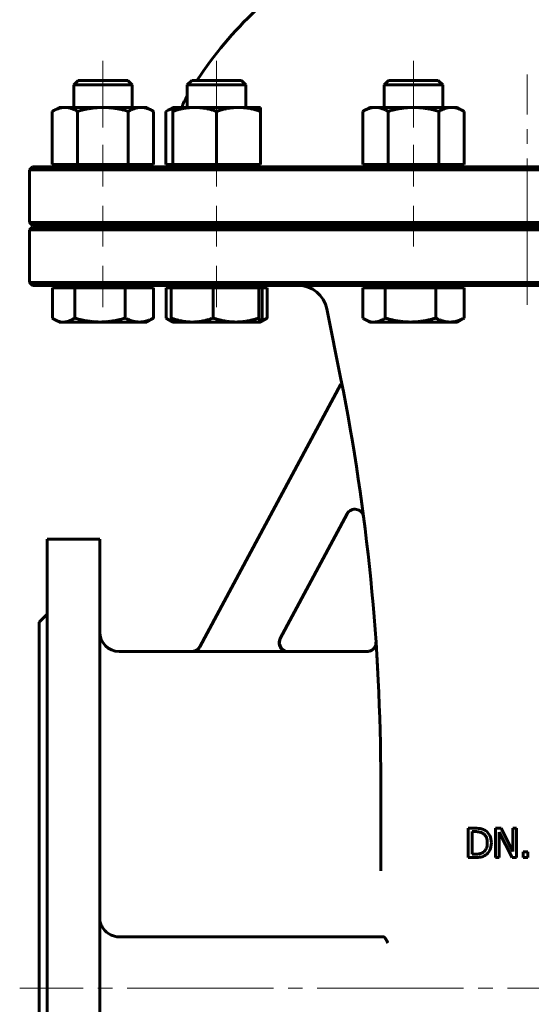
# Model space of a CAD drawing. Header units: millimetres. Extents: x 0 to 614, y -3 to 420.
# Tile 4 of 16: x 138 to 191, y 172 to 273. Entities that reach past the tile are written whole.
import ezdxf

# ---------------------------------------------------------------- set-up
doc = ezdxf.new("R2010")
doc.units = ezdxf.units.MM
doc.linetypes.add('K5LT_AXLED', pattern=[19.5, 15, -1.5, 1.5, -1.5])
doc.linetypes.add('K5LT_BASIC', pattern=[0])
doc.layers.add('Системный слой (1)', color=251, linetype='Continuous', true_color=0x6c6c6c)

# ---------------------------------------------------------------- blocks, each defined once
blk = doc.blocks.new('U0')
at = {"layer": 'Системный слой (1)', "color": 143, "linetype": 'K5LT_BASIC', "lineweight": 60, "true_color": 0x33acca}
for p, q in [((190.42, 251.56), (139.72, 251.56)), ((241.12, 251.56), (190.42, 251.56))]:
    blk.add_line(p, q, dxfattribs=at)
blk = doc.blocks.new('U1')
at = {"layer": 'Системный слой (1)', "color": 143, "linetype": 'K5LT_BASIC', "lineweight": 60, "true_color": 0x33acca}
for p, q in [((190.42, 257.71), (139.72, 257.71)), ((241.12, 257.71), (190.42, 257.71))]:
    blk.add_line(p, q, dxfattribs=at)
blk = doc.blocks.new('U2')
at = {"layer": 'Системный слой (1)', "color": 143, "linetype": 'K5LT_BASIC', "lineweight": 60, "true_color": 0x33acca}
for p, q in [((139.72, 245.56), (190.42, 245.56)), ((190.42, 245.56), (241.12, 245.56))]:
    blk.add_line(p, q, dxfattribs=at)
blk = doc.blocks.new('U8')
at = {"layer": 'Системный слой (1)', "color": 143, "linetype": 'K5LT_BASIC', "lineweight": 60, "true_color": 0x33acca}
for p, q in [((139.72, 251.71), (190.42, 251.71)), ((190.42, 251.71), (241.12, 251.71))]:
    blk.add_line(p, q, dxfattribs=at)
blk = doc.blocks.new('U9')
at = {"layer": 'Системный слой (1)', "color": 143, "linetype": 'K5LT_BASIC', "lineweight": 60, "true_color": 0x33acca}
for start, end in [(102.8395, 108.4097), (71.5903, 77.1605), (119.982, 146.6923), (33.3077, 60.018)]:
    blk.add_arc((190.42, 244.32), 40.5, start, end, dxfattribs=at)
blk = doc.blocks.new('U11')
at = {"layer": 'Системный слой (1)', "color": 143, "linetype": 'K5LT_BASIC', "lineweight": 60, "true_color": 0x33acca}
for p, q in [((153.64, 263.53), (153.4, 263.4)), ((153.87, 263.63), (153.64, 263.53)), ((154.1, 263.71), (153.87, 263.63))]:
    blk.add_line(p, q, dxfattribs=at)
blk = doc.blocks.new('U12')
at = {"layer": 'Системный слой (1)', "color": 143, "linetype": 'K5LT_BASIC', "lineweight": 60, "true_color": 0x33acca}
for p, q in [((173.58, 242.22), (173.64, 242.18)), ((173.64, 242.18), (173.7, 242.14)), ((173.7, 242.14), (173.75, 242.11)), ((173.75, 242.11), (174.09, 241.94)), ((174.09, 241.94), (174.41, 241.85)), ((174.41, 241.85), (174.73, 241.81))]:
    blk.add_line(p, q, dxfattribs=at)
blk = doc.blocks.new('U13')
at = {"layer": 'Системный слой (1)', "color": 143, "linetype": 'K5LT_BASIC', "lineweight": 60, "true_color": 0x33acca}
for p, q in [((153.41, 242.22), (153.47, 242.18)), ((153.47, 242.18), (153.52, 242.14)), ((153.52, 242.14), (153.58, 242.11)), ((153.58, 242.11), (153.73, 242.03)), ((153.73, 242.03), (153.88, 241.96)), ((153.88, 241.96), (154.03, 241.91))]:
    blk.add_line(p, q, dxfattribs=at)
blk = doc.blocks.new('U14')
at = {"layer": 'Системный слой (1)', "color": 143, "linetype": 'K5LT_BASIC', "lineweight": 60, "true_color": 0x33acca}
for p, q in [((141.76, 242.22), (141.82, 242.18)), ((141.82, 242.18), (141.88, 242.14)), ((141.88, 242.14), (141.93, 242.11)), ((141.93, 242.11), (142.27, 241.94)), ((142.27, 241.94), (142.59, 241.85)), ((142.59, 241.85), (142.91, 241.81))]:
    blk.add_line(p, q, dxfattribs=at)
blk = doc.blocks.new('U18')
at = {"layer": 'Системный слой (1)', "color": 143, "linetype": 'K5LT_BASIC', "lineweight": 60, "true_color": 0x33acca}
for p, q in [((174.93, 209.02), (174.93, 209.01)), ((174.93, 209.01), (174.93, 208.99)), ((174.93, 208.99), (174.93, 208.96))]:
    blk.add_line(p, q, dxfattribs=at)
blk = doc.blocks.new('U24')
at = {"layer": 'Системный слой (1)', "color": 143, "linetype": 'K5LT_BASIC', "lineweight": 60, "true_color": 0x33acca}
for p, q in [((156.08, 208.06), (148.62, 208.06)), ((174.03, 208.06), (165.91, 208.06))]:
    blk.add_line(p, q, dxfattribs=at)
blk = doc.blocks.new('U25')
at = {"layer": 'Системный слой (1)', "color": 143, "linetype": 'K5LT_BASIC', "lineweight": 60, "true_color": 0x33acca}
for p, q in [((165.12, 209.39), (165.02, 208.87)), ((165.02, 208.87), (165.22, 208.4)), ((165.22, 208.4), (165.65, 208.1)), ((165.65, 208.1), (165.91, 208.06))]:
    blk.add_line(p, q, dxfattribs=at)
blk = doc.blocks.new('U35')
at = {"layer": 'Системный слой (1)', "color": 143, "linetype": 'K5LT_BASIC', "lineweight": 60, "true_color": 0x33acca}
for p, q in [((163.2, 242.01), (163.26, 242.22)), ((163.09, 241.81), (163.1, 241.82)), ((163.09, 241.81), (163.09, 241.81)), ((163.1, 241.82), (163.11, 241.82)), ((163.11, 241.82), (163.15, 241.88)), ((163.15, 241.88), (163.2, 242.01))]:
    blk.add_line(p, q, dxfattribs=at)
blk = doc.blocks.new('U39')
at = {"layer": 'Системный слой (1)', "color": 143, "linetype": 'K5LT_BASIC', "lineweight": 60, "true_color": 0x33acca}
for p, q in [((163.58, 242.12), (163.78, 242.22)), ((163.19, 241.96), (163.38, 242.03)), ((163.38, 242.03), (163.58, 242.12))]:
    blk.add_line(p, q, dxfattribs=at)
blk = doc.blocks.new('U41')
at = {"layer": 'Системный слой (1)', "color": 143, "linetype": 'K5LT_BASIC', "lineweight": 60, "true_color": 0x33acca}
for p, q in [((141.22, 219.56), (141.22, 173.56)), ((141.22, 173.56), (141.22, 127.56))]:
    blk.add_line(p, q, dxfattribs=at)
blk = doc.blocks.new('U42')
at = {"layer": 'Системный слой (1)', "color": 143, "linetype": 'K5LT_BASIC', "lineweight": 60, "true_color": 0x33acca}
for p, q in [((146.62, 219.56), (146.62, 173.56)), ((146.62, 173.56), (146.62, 127.56))]:
    blk.add_line(p, q, dxfattribs=at)

msp = doc.modelspace()

# ---------------------------------------------------------------- linework, layer by layer
at = {"layer": 'Системный слой (1)', "color": 30, "linetype": 'K5LT_AXLED', "lineweight": 18, "true_color": 0xff8000}
for p, q in [((146.9486, 268.5641), (146.9486, 261.76)), ((158.5954, 268.5641), (158.5954, 261.76)), ((178.7684, 268.5641), (178.7684, 261.76)), ((190.4152, 243.5641), (190.4152, 267.1848)), ((146.9486, 259.9541), (146.9486, 255.7141)), ((158.5954, 259.9541), (158.5954, 255.7141)), ((178.7684, 259.9541), (178.7684, 255.7141)), ((146.9486, 253.7141), (146.9486, 249.5641)), ((158.5954, 253.7141), (158.5954, 249.5641)), ((178.7684, 253.7141), (178.7684, 249.5641)), ((146.9486, 247.5641), (146.9486, 243.3241)), ((158.5954, 247.5641), (158.5954, 243.3241)), ((242.4152, 173.5641), (138.4152, 173.5641))]:
    msp.add_line(p, q, dxfattribs=at)
at = {"layer": 'Системный слой (1)', "color": 143, "linetype": 'K5LT_BASIC', "lineweight": 60, "true_color": 0x33acca}
for p, q in [((144.4086, 266.5641), (143.9486, 266.104)), ((149.4885, 266.5641), (144.4086, 266.5641)), ((149.4885, 266.5641), (149.9486, 266.104)), ((156.0555, 266.5641), (155.5954, 266.104)), ((161.1353, 266.5641), (156.0555, 266.5641)), ((161.1353, 266.5641), (161.5954, 266.104)), ((176.2284, 266.5641), (175.7684, 266.104)), ((181.3083, 266.5641), (176.2284, 266.5641)), ((181.3083, 266.5641), (181.7684, 266.104)), ((143.9486, 263.8041), (143.9486, 266.104)), ((143.9486, 266.104), (148.2727, 266.104)), ((148.2727, 266.104), (149.9486, 266.104)), ((149.9486, 263.8041), (149.9486, 266.104)), ((155.5954, 266.104), (161.0881, 266.104)), ((155.5954, 263.8041), (155.5954, 266.104)), ((161.0881, 266.104), (161.5954, 266.104)), ((161.5954, 263.8041), (161.5954, 266.104)), ((175.7684, 263.8041), (175.7684, 266.104)), ((175.7684, 266.104), (181.7617, 266.104)), ((181.7617, 266.104), (181.7684, 266.104)), ((181.7684, 263.8041), (181.7684, 266.104)), ((142.4486, 263.8041), (141.7524, 263.4022)), ((141.7524, 257.9541), (141.7524, 263.4022)), ((142.4486, 263.8041), (143.0514, 263.8041)), ((143.0514, 263.8041), (146.9486, 263.8041)), ((144.3505, 257.9541), (144.3505, 263.4022)), ((146.9486, 263.8041), (150.8457, 263.8041)), ((149.5466, 257.9541), (149.5466, 263.4022)), ((150.8457, 263.8041), (151.4486, 263.8041)), ((151.4486, 263.8041), (152.1447, 263.4022)), ((152.1447, 257.9541), (152.1447, 263.4022)), ((154.0954, 263.8041), (153.3993, 263.4022)), ((153.3993, 257.9541), (153.3993, 263.4022)), ((154.0954, 263.8041), (156.3454, 263.8041)), ((154.0954, 263.4022), (154.0954, 263.8041)), ((154.0954, 257.9541), (154.0954, 263.4022)), ((156.3454, 263.8041), (160.8454, 263.8041)), ((158.5954, 257.9541), (158.5954, 263.4022)), ((160.8454, 263.8041), (163.0954, 263.8041)), ((163.0954, 263.8041), (163.0954, 263.4022)), ((163.0954, 257.9541), (163.0954, 263.4022)), ((174.2684, 263.8041), (173.5722, 263.4022)), ((173.5722, 257.9541), (173.5722, 263.4022)), ((174.2684, 263.8041), (174.8712, 263.8041)), ((174.8712, 263.8041), (178.7684, 263.8041)), ((176.1703, 257.9541), (176.1703, 263.4022)), ((178.7684, 263.8041), (182.6655, 263.8041)), ((181.3664, 257.9541), (181.3664, 263.4022)), ((182.6655, 263.8041), (183.2684, 263.8041)), ((183.2684, 263.8041), (183.9645, 263.4022)), ((183.9645, 257.9541), (183.9645, 263.4022)), ((139.7152, 257.7141), (139.4152, 257.4141)), ((139.4152, 252.0141), (139.4152, 257.4141)), ((139.4152, 257.4141), (190.4152, 257.4141)), ((141.7524, 257.9541), (144.3505, 257.9541)), ((142.7636, 257.7141), (142.7636, 257.9541)), ((144.3505, 257.9541), (149.5466, 257.9541)), ((149.5466, 257.9541), (152.1447, 257.9541)), ((151.1336, 257.7141), (151.1336, 257.9541)), ((153.3993, 257.9541), (154.0954, 257.9541)), ((154.0954, 257.9541), (158.5954, 257.9541)), ((154.4104, 257.7141), (154.4104, 257.9541)), ((158.5954, 257.9541), (163.0954, 257.9541)), ((162.7804, 257.7141), (162.7804, 257.9541)), ((173.5722, 257.9541), (176.1703, 257.9541)), ((174.5834, 257.7141), (174.5834, 257.9541)), ((176.1703, 257.9541), (181.3664, 257.9541)), ((181.3664, 257.9541), (183.9645, 257.9541)), ((182.9534, 257.7141), (182.9534, 257.9541)), ((190.4152, 257.4141), (241.4152, 257.4141)), ((190.4152, 252.0141), (139.4152, 252.0141)), ((139.7152, 251.7141), (139.4152, 252.0141)), ((139.7152, 251.5641), (139.4152, 251.2641)), ((139.4152, 245.8641), (139.4152, 251.2641)), ((139.4152, 251.2641), (190.4152, 251.2641)), ((143.9486, 251.5641), (143.9486, 251.7141)), ((149.9486, 251.5641), (149.9486, 251.7141)), ((154.4152, 251.5641), (154.4152, 251.7141)), ((155.5954, 251.5641), (155.5954, 251.7141)), ((161.5954, 251.5641), (161.5954, 251.7141)), ((175.7684, 251.5641), (175.7684, 251.7141)), ((181.7684, 251.5641), (181.7684, 251.7141)), ((241.4152, 252.0141), (190.4152, 252.0141)), ((190.4152, 251.2641), (241.4152, 251.2641)), ((190.4152, 245.8641), (139.4152, 245.8641)), ((139.7152, 245.5641), (139.4152, 245.8641)), ((141.7639, 245.3241), (141.7639, 242.216)), ((141.7639, 245.3241), (142.9106, 245.3241)), ((142.4486, 245.3241), (142.4486, 245.5641)), ((142.9106, 245.3241), (144.0573, 245.3241)), ((144.0573, 245.3241), (146.6496, 245.3241)), ((144.0573, 245.3241), (144.0573, 242.216)), ((146.6496, 245.3241), (149.242, 245.3241)), ((149.242, 245.3241), (149.242, 242.216)), ((149.242, 245.3241), (150.6876, 245.3241)), ((150.6876, 245.3241), (152.1332, 245.3241)), ((151.4486, 245.3241), (151.4486, 245.5641)), ((152.1332, 245.3241), (152.1332, 242.216)), ((153.4107, 245.3241), (153.9328, 245.3241)), ((153.4107, 245.3241), (153.4107, 242.216)), ((153.9328, 245.3241), (156.0915, 245.3241)), ((153.9328, 245.3241), (153.9328, 242.216)), ((154.0954, 245.3241), (154.0954, 245.5641)), ((156.0915, 245.3241), (158.2502, 245.3241)), ((158.2502, 245.3241), (158.2502, 242.216)), ((158.2502, 245.3241), (160.5816, 245.3241)), ((160.5816, 245.3241), (162.9129, 245.3241)), ((162.9129, 245.3241), (163.0855, 245.3241)), ((162.9129, 245.3241), (162.9129, 242.216)), ((163.0855, 245.3241), (163.2581, 245.3241)), ((163.0954, 245.3241), (163.0954, 245.5641)), ((163.2581, 245.3241), (163.7801, 245.3241)), ((163.2581, 245.3241), (163.2581, 242.216)), ((163.7801, 245.3241), (163.7801, 242.216)), ((173.5837, 245.3241), (173.5837, 242.216)), ((173.5837, 245.3241), (174.7304, 245.3241)), ((174.2684, 245.3241), (174.2684, 245.5641)), ((174.7304, 245.3241), (175.8771, 245.3241)), ((175.8771, 245.3241), (178.4694, 245.3241)), ((175.8771, 245.3241), (175.8771, 242.216)), ((178.4694, 245.3241), (181.0618, 245.3241)), ((181.0618, 245.3241), (181.0618, 242.216)), ((181.0618, 245.3241), (182.5074, 245.3241)), ((182.5074, 245.3241), (183.953, 245.3241)), ((183.2684, 245.3241), (183.2684, 245.5641)), ((183.953, 245.3241), (183.953, 242.216)), ((241.4152, 245.8641), (190.4152, 245.8641)), ((171.3372, 235.9544), (169.8975, 243.1525)), ((142.4486, 241.8141), (141.9337, 242.1114)), ((142.9106, 241.8141), (142.4486, 241.8141)), ((146.6496, 241.8141), (142.9106, 241.8141)), ((150.6876, 241.8141), (146.6496, 241.8141)), ((151.4486, 241.8141), (150.6876, 241.8141)), ((151.4486, 241.8141), (151.9635, 242.1114)), ((154.0855, 241.8198), (153.5805, 242.1114)), ((154.0954, 241.8141), (154.0855, 241.8198)), ((156.0915, 241.8141), (154.0954, 241.8141)), ((160.5816, 241.8141), (156.0915, 241.8141)), ((163.0855, 241.8141), (160.5816, 241.8141)), ((163.0954, 241.8141), (163.0855, 241.8141)), ((163.0954, 241.8141), (163.1054, 241.8198)), ((163.1054, 241.8198), (163.6103, 242.1114)), ((174.2684, 241.8141), (173.7535, 242.1114)), ((174.7304, 241.8141), (174.2684, 241.8141)), ((178.4694, 241.8141), (174.7304, 241.8141)), ((182.5074, 241.8141), (178.4694, 241.8141)), ((183.2684, 241.8141), (182.5074, 241.8141)), ((183.2684, 241.8141), (183.7833, 242.1114)), ((156.8671, 208.5228), (171.3228, 235.4479)), ((171.3228, 235.4479), (171.4514, 235.3788)), ((171.9765, 222.1593), (165.1124, 209.3743)), ((141.2152, 219.5641), (146.6152, 219.5641)), ((141.2152, 211.8641), (140.4152, 211.0641)), ((140.4152, 211.0641), (140.4152, 136.0641)), ((174.953, 208.6948), (174.9311, 209.023)), ((156.0737, 208.0481), (165.9049, 208.0481)), ((175.4152, 185.5754), (175.4152, 194.77)), ((184.3912, 189.9432), (184.3912, 186.9432)), ((185.0743, 189.9432), (184.3912, 189.9432)), ((187.7559, 189.9432), (187.1894, 189.9432)), ((187.1894, 189.9432), (187.1894, 186.9432)), ((188.9641, 187.568), (187.7559, 189.9432)), ((189.3361, 189.9432), (188.9641, 189.9432)), ((188.9641, 189.9432), (188.9641, 187.568)), ((189.3361, 186.9432), (189.3361, 189.9432)), ((184.7899, 189.5979), (185.0938, 189.5979)), ((184.7899, 187.2884), (184.7899, 189.5979)), ((187.5614, 186.9432), (187.5614, 189.5299)), ((187.5614, 189.5299), (188.8888, 186.9432)), ((184.3912, 186.9432), (185.0816, 186.9432)), ((185.0938, 187.2884), (184.7899, 187.2884)), ((187.1894, 186.9432), (187.5614, 186.9432)), ((188.8888, 186.9432), (189.3361, 186.9432)), ((190.0217, 187.5169), (190.0217, 186.9432)), ((190.503, 187.5169), (190.0217, 187.5169)), ((190.0217, 186.9432), (190.503, 186.9432)), ((190.503, 186.9432), (190.503, 187.5169)), ((148.6152, 178.8141), (175.6466, 178.8141)), ((175.6466, 178.8141), (175.6925, 178.8141))]:
    msp.add_line(p, q, dxfattribs=at)
for centre, radius, start, end in [((163.4152, 260.5491), 9, 150.327271, 158.797445), ((153.5152, 258.6141), 0.9, 270, 312.833428), ((166.9558, 242.5641), 3, 11.309932, 90), ((-34.5848, 194.77), 210, 0, 11.309932), ((172.7694, 221.7336), 0.9, 7.40896, 151.769278), ((148.6152, 210.0641), 2, 180, 270), ((-34.5848, 194.77), 210, 3.875584, 3.891721), ((148.6152, 180.8141), 2, 215.925355, 270)]:
    msp.add_arc(centre, radius, start, end, dxfattribs=at)
for points, weights in [([(143.0514, 263.8041), (142.4486, 263.8041), (141.7524, 263.4022)], [1, 1.0379548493, 1]), ([(144.3505, 263.4022), (143.6543, 263.8041), (143.0514, 263.8041)], [1, 1.0379548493, 1]), ([(146.9486, 263.8041), (145.7428, 263.8041), (144.3505, 263.4022)], [1, 1.0379548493, 1]), ([(149.5466, 263.4022), (148.1543, 263.8041), (146.9486, 263.8041)], [1, 1.0379548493, 1]), ([(150.8457, 263.8041), (150.2428, 263.8041), (149.5466, 263.4022)], [1, 1.0379548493, 1]), ([(152.1447, 263.4022), (151.4486, 263.8041), (150.8457, 263.8041)], [1, 1.0379548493, 1]), ([(156.3454, 263.8041), (155.3012, 263.8041), (154.0954, 263.4022)], [1, 1.0379548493, 1]), ([(158.5954, 263.4022), (157.3896, 263.8041), (156.3454, 263.8041)], [1, 1.0379548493, 1]), ([(160.8454, 263.8041), (159.8012, 263.8041), (158.5954, 263.4022)], [1, 1.0379548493, 1]), ([(163.0954, 263.4022), (161.8896, 263.8041), (160.8454, 263.8041)], [1, 1.0379548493, 1]), ([(174.8712, 263.8041), (174.2684, 263.8041), (173.5722, 263.4022)], [1, 1.0379548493, 1]), ([(176.1703, 263.4022), (175.4741, 263.8041), (174.8712, 263.8041)], [1, 1.0379548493, 1]), ([(178.7684, 263.8041), (177.5626, 263.8041), (176.1703, 263.4022)], [1, 1.0379548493, 1]), ([(181.3664, 263.4022), (179.9741, 263.8041), (178.7684, 263.8041)], [1, 1.0379548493, 1]), ([(182.6655, 263.8041), (182.0626, 263.8041), (181.3664, 263.4022)], [1, 1.0379548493, 1]), ([(183.9645, 263.4022), (183.2684, 263.8041), (182.6655, 263.8041)], [1, 1.0379548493, 1]), ([(142.9106, 241.8141), (143.4428, 241.8141), (144.0573, 242.216)], [1, 1.0379548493, 1]), ([(144.0573, 242.216), (145.4465, 241.8141), (146.6496, 241.8141)], [1, 1.0379548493, 1]), ([(146.6496, 241.8141), (147.8527, 241.8141), (149.242, 242.216)], [1, 1.0379548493, 1]), ([(149.242, 242.216), (150.0167, 241.8141), (150.6876, 241.8141)], [1, 1.0379548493, 1]), ([(150.6876, 241.8141), (151.3585, 241.8141), (152.1332, 242.216)], [1, 1.0379548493, 1]), ([(152.1332, 242.216), (152.0468, 242.1595), (151.9635, 242.1114)], [1, 1.00516756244, 1.00892799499]), ([(153.9328, 242.216), (155.0896, 241.8141), (156.0915, 241.8141)], [1, 1.0379548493, 1]), ([(154.0855, 241.8198), (154.0145, 241.8608), (153.9328, 242.216)], [1.00802189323, 1.03339643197, 1]), ([(156.0915, 241.8141), (157.0934, 241.8141), (158.2502, 242.216)], [1, 1.0379548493, 1]), ([(158.2502, 242.216), (159.4996, 241.8141), (160.5816, 241.8141)], [1, 1.0379548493, 1]), ([(160.5816, 241.8141), (161.6635, 241.8141), (162.9129, 242.216)], [1, 1.0379548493, 1]), ([(162.9129, 242.216), (163.0054, 241.8141), (163.0855, 241.8141)], [1, 1.0379548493, 1]), ([(163.7801, 242.216), (163.6937, 242.1595), (163.6103, 242.1114)], [1, 1.00516756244, 1.00892799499]), ([(174.7304, 241.8141), (175.2626, 241.8141), (175.8771, 242.216)], [1, 1.0379548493, 1]), ([(175.8771, 242.216), (177.2663, 241.8141), (178.4694, 241.8141)], [1, 1.0379548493, 1]), ([(178.4694, 241.8141), (179.6725, 241.8141), (181.0618, 242.216)], [1, 1.0379548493, 1]), ([(181.0618, 242.216), (181.8365, 241.8141), (182.5074, 241.8141)], [1, 1.0379548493, 1]), ([(182.5074, 241.8141), (183.1783, 241.8141), (183.953, 242.216)], [1, 1.0379548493, 1]), ([(183.953, 242.216), (183.8666, 242.1595), (183.7833, 242.1114)], [1, 1.00516772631, 1.00892823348])]:
    msp.add_rational_spline(points, weights, degree=2, dxfattribs=at)
for points, knots in [([(165.9049, 208.0481), (165.8748, 208.0481), (165.8448, 208.0497), (165.7848, 208.0558), (165.7549, 208.0604), (165.6956, 208.0726), (165.6663, 208.0802), (165.6126, 208.097), (165.5881, 208.1058), (165.5359, 208.1273), (165.5083, 208.1402), (165.4555, 208.1684), (165.4301, 208.1836), (165.3804, 208.217), (165.356, 208.2352), (165.3123, 208.2714), (165.2928, 208.2891), (165.2524, 208.329), (165.2318, 208.3515), (165.1929, 208.3984), (165.1747, 208.4228), (165.1411, 208.4728), (165.1257, 208.4984), (165.0993, 208.5477), (165.088, 208.5713), (165.0765, 208.5985), (165.0752, 208.6016), (165.0625, 208.6324), (165.0526, 208.6605), (165.0357, 208.7181), (165.0286, 208.7475), (165.0174, 208.8073), (165.0132, 208.8375), (165.0087, 208.8906), (165.0075, 208.9133), (165.0069, 208.9666), (165.008, 208.9972), (165.0132, 209.058), (165.0173, 209.0881), (165.0256, 209.1327), (165.0287, 209.1473), (165.0392, 209.1916), (165.0477, 209.2208), (165.0675, 209.2776), (165.0787, 209.3053), (165.0979, 209.3464), (165.105, 209.3604), (165.1124, 209.3743)], [0, 0, 0, 0, 0.030111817, 0.030111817, 0.06056767, 0.06056767, 0.091030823, 0.091030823, 0.117163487, 0.117163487, 0.147690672, 0.147690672, 0.1774208, 0.1774208, 0.207957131, 0.207957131, 0.234291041, 0.234291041, 0.264771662, 0.264771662, 0.295307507, 0.295307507, 0.325246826, 0.325246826, 0.351441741, 0.351441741, 0.354835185, 0.354835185, 0.384786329, 0.384786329, 0.415226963, 0.415226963, 0.445920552, 0.445920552, 0.468660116, 0.468660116, 0.499283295, 0.499283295, 0.529749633, 0.529749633, 0.544726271, 0.544726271, 0.575239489, 0.575239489, 0.605103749, 0.605103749, 0.620797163, 0.620797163, 0.620797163, 0.620797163]), ([(174.9312, 209.0206), (174.9313, 209.0204), (174.9313, 209.0203), (174.9314, 209.0188), (174.9314, 209.0186), (174.9315, 209.0169), (174.9315, 209.0165), (174.9315, 209.0158), (174.9316, 209.0151), (174.9316, 209.0142), (174.9316, 209.014), (174.9317, 209.0131), (174.9317, 209.0126), (174.9318, 209.0115), (174.9318, 209.0112), (174.9319, 209.0098), (174.9319, 209.0089), (174.932, 209.0069), (174.932, 209.0061), (174.9321, 209.0043), (174.9322, 209.0033), (174.9322, 209.0012), (174.9323, 209), (174.9324, 208.9971), (174.9325, 208.9953), (174.9325, 208.993), (174.9326, 208.9926), (174.9326, 208.9913), (174.9326, 208.9905), (174.9327, 208.9878), (174.9327, 208.9861), (174.9328, 208.9837), (174.9328, 208.9831), (174.9328, 208.9813), (174.9328, 208.9801), (174.9329, 208.9765), (174.9329, 208.9741), (174.933, 208.9669), (174.933, 208.962), (174.9329, 208.9525), (174.9328, 208.9479), (174.9324, 208.9341), (174.9321, 208.9249), (174.9305, 208.8973), (174.9289, 208.8789), (174.9224, 208.824), (174.9159, 208.7876), (174.8975, 208.7121), (174.8853, 208.6732), (174.8558, 208.5976), (174.8387, 208.561), (174.8001, 208.4914), (174.7788, 208.4584), (174.7332, 208.3974), (174.7092, 208.3693), (174.6557, 208.3141), (174.626, 208.2873), (174.5623, 208.237), (174.5282, 208.2136), (174.4565, 208.1711), (174.4189, 208.1521), (174.3416, 208.1194), (174.3019, 208.1057), (174.222, 208.084), (174.1818, 208.076), (174.1053, 208.0663), (174.0692, 208.0639), (174.033, 208.0639)], [0, 0, 0, 0, 1.00660877, 1.00660877, 1.50996386, 1.50996386, 1.66882947, 1.66882947, 1.82769508, 1.82769508, 1.88622304, 1.88622304, 1.98656069, 1.98656069, 2.03384808, 2.03384808, 2.13624358, 2.13624358, 2.19573125, 2.19573125, 2.25521892, 2.25521892, 2.31470659, 2.31470659, 2.39374832, 2.39374832, 2.41125844, 2.41125844, 2.44627868, 2.44627868, 2.51631915, 2.51631915, 2.53885717, 2.53885717, 2.5839332, 2.5839332, 2.67408525, 2.67408525, 2.85438937, 2.85438937, 3.02327849, 3.02327849, 3.36105672, 3.36105672, 4.03661318, 4.03661318, 5.38772611, 5.38772611, 6.87793894, 6.87793894, 8.35427495, 8.35427495, 9.78805431, 9.78805431, 11.1397628, 11.1397628, 12.59989154, 12.59989154, 14.11001543, 14.11001543, 15.64727631, 15.64727631, 17.18022854, 17.18022854, 18.67733438, 18.67733438, 20, 20, 20, 20]), ([(156.8671, 208.5228), (156.8528, 208.4962), (156.8372, 208.4704), (156.8033, 208.4202), (156.7851, 208.3959), (156.7463, 208.3494), (156.7259, 208.3272), (156.6857, 208.2876), (156.6661, 208.27), (156.629, 208.2395), (156.6117, 208.2263), (156.5693, 208.1963), (156.5438, 208.1802), (156.4911, 208.1504), (156.4638, 208.1368), (156.4167, 208.1162), (156.3973, 208.1085), (156.3488, 208.0911), (156.3196, 208.0823), (156.2606, 208.0676), (156.2307, 208.0617), (156.1712, 208.0531), (156.1414, 208.0503), (156.099, 208.0484), (156.0864, 208.0481), (156.0737, 208.0481)], [0, 0, 0, 0, 0.03022845, 0.03022845, 0.060723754, 0.060723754, 0.090999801, 0.090999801, 0.117323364, 0.117323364, 0.139111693, 0.139111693, 0.16939842, 0.16939842, 0.199937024, 0.199937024, 0.220923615, 0.220923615, 0.251446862, 0.251446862, 0.281937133, 0.281937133, 0.311870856, 0.311870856, 0.324506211, 0.324506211, 0.324506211, 0.324506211]), ([(156.0825, 208.0641), (156.2673, 208.0641), (156.59, 208.1671), (156.8099, 208.4163), (156.8755, 208.5384)], [0, 0, 0, 0, 0.57142773, 1, 1, 1, 1]), ([(175.1051, 206.1766), (175.0994, 206.2798), (175.0939, 206.3802), (175.083, 206.5756), (175.0777, 206.6706), (175.0672, 206.8552), (175.062, 206.9447), (175.0567, 207.0359), (175.0564, 207.0403), (175.0552, 207.061), (175.0543, 207.0772), (175.0533, 207.0939), (175.0533, 207.0944), (175.053, 207.0997), (175.0527, 207.1046), (175.0523, 207.1111), (175.0522, 207.1129), (175.052, 207.1153), (175.052, 207.1158), (175.052, 207.1166), (175.0519, 207.1168), (175.0519, 207.1172), (175.0519, 207.1174), (175.0519, 207.1177), (175.0519, 207.1178), (175.0519, 207.1182), (175.0519, 207.1184), (175.0518, 207.119), (175.0518, 207.1194), (175.0517, 207.1207), (175.0517, 207.1215), (175.0515, 207.124), (175.0514, 207.1256), (175.0511, 207.1305), (175.051, 207.1337), (175.0504, 207.1435), (175.05, 207.1499), (175.0489, 207.1693), (175.0481, 207.1821), (175.0467, 207.2054), (175.0461, 207.216), (175.0446, 207.2412), (175.0437, 207.2558), (175.0399, 207.32), (175.037, 207.3686), (175.0321, 207.4511), (175.0281, 207.5163), (175.0261, 207.5501)], [0, 0, 0, 0, 4.52636207, 4.52636207, 9.05272413, 9.05272413, 13.5790862, 13.5790862, 13.8073524, 13.8073524, 14.66185058, 14.66185058, 14.68962032, 14.68962032, 14.94539926, 14.94539926, 15.03948939, 15.03948939, 15.07071138, 15.07071138, 15.08107179, 15.08107179, 15.09143221, 15.09143221, 15.09810892, 15.09810892, 15.10962049, 15.10962049, 15.1317227, 15.1317227, 15.17546666, 15.17546666, 15.26272436, 15.26272436, 15.43677929, 15.43677929, 15.78396822, 15.78396822, 16.47650424, 16.47650424, 17.05352469, 17.05352469, 17.85789257, 17.85789257, 20.61330183, 20.61330183, 22.63181034, 22.63181034, 22.63181034, 22.63181034]), ([(186.1489, 189.7049), (186.0354, 189.7795), (185.8985, 189.8378), (185.5776, 189.9221), (185.3563, 189.9432), (185.0743, 189.9432)], [-1.16677901, -1.16677901, -1.16677901, -1.16677901, -0.5833895, -0.5833895, 0, 0, 0, 0]), ([(186.7567, 188.4407), (186.7567, 188.7325), (186.7036, 188.9841), (186.4913, 189.4071), (186.3418, 189.5769), (186.1489, 189.7049)], [-0.387823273, -0.387823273, -0.387823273, -0.387823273, -0.193911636, -0.193911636, 0, 0, 0, 0]), ([(185.0938, 189.5979), (185.2737, 189.5979), (185.424, 189.5838), (185.6655, 189.527), (185.7794, 189.4812), (185.8863, 189.418)], [-0.200223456, -0.200223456, -0.200223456, -0.200223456, -0.100111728, -0.100111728, 0, 0, 0, 0]), ([(185.8863, 189.418), (185.9675, 189.3683), (186.0392, 189.3075), (186.1625, 189.1605), (186.2109, 189.0773), (186.3167, 188.8176), (186.341, 188.6293), (186.341, 188.4456)], [-0.374955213, -0.374955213, -0.374955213, -0.374955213, -0.280119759, -0.280119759, -0.183678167, -0.183678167, 0, 0, 0, 0]), ([(186.341, 188.4456), (186.341, 188.2122), (186.3061, 188.0177), (186.1667, 187.7065), (186.0622, 187.5817), (185.9228, 187.4877)], [-0.452495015, -0.452495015, -0.452495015, -0.452495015, -0.226247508, -0.226247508, 0, 0, 0, 0]), ([(186.144, 187.1838), (186.3304, 187.307), (186.4791, 187.4788), (186.7012, 187.9197), (186.7567, 188.1668), (186.7567, 188.4407)], [-0.457315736, -0.457315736, -0.457315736, -0.457315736, -0.228657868, -0.228657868, 0, 0, 0, 0]), ([(185.0816, 186.9432), (185.3247, 186.9432), (185.5245, 186.9594), (185.8373, 187.0242), (185.9917, 187.0882), (186.144, 187.1838)], [-0.802402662, -0.802402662, -0.802402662, -0.802402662, -0.401201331, -0.401201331, 0, 0, 0, 0]), ([(185.9228, 187.4877), (185.8142, 187.4116), (185.6931, 187.3593), (185.4256, 187.3026), (185.2704, 187.2884), (185.0938, 187.2884)], [-0.212320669, -0.212320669, -0.212320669, -0.212320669, -0.106160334, -0.106160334, 0, 0, 0, 0]), ([(146.9957, 179.6407), (146.9498, 179.7039), (146.868, 179.8262), (146.7602, 180.0213), (146.6796, 180.215), (146.6272, 180.4161), (146.6152, 180.543), (146.6152, 180.6083)], [0, 0, 0, 0, 1.54413257, 2.98093622, 4.7639347, 6.3095077, 8, 8, 8, 8]), ([(176.1427, 178.2141), (176.1312, 178.236), (176.1068, 178.2827), (176.0667, 178.3602), (176.0249, 178.4391), (175.9846, 178.5118), (175.9546, 178.5623), (175.9229, 178.6128), (175.8876, 178.6649), (175.8451, 178.7179), (175.8053, 178.759), (175.7719, 178.7859), (175.7385, 178.8048), (175.7134, 178.8128), (175.6976, 178.8141), (175.6925, 178.8141)], [0, 0, 0, 0, 1.62010328, 3.1892712, 4.76855786, 6.24336298, 7.4335551, 7.840169, 9.44487895, 10.9658936, 12.04255872, 13.37060052, 14.29270517, 15.4455516, 16, 16, 16, 16])]:
    msp.add_open_spline(points, degree=3, knots=knots, dxfattribs=at)

# ---------------------------------------------------------------- block references
at = {"layer": 'Системный слой (1)'}
for name in ['U9', 'U11', 'U1', 'U8', 'U0', 'U2', 'U14', 'U13', 'U35', 'U39', 'U12', 'U41', 'U42', 'U25', 'U18', 'U24']:
    msp.add_blockref(name, (0, 0), dxfattribs=at)

doc.saveas('drawing.dxf')
